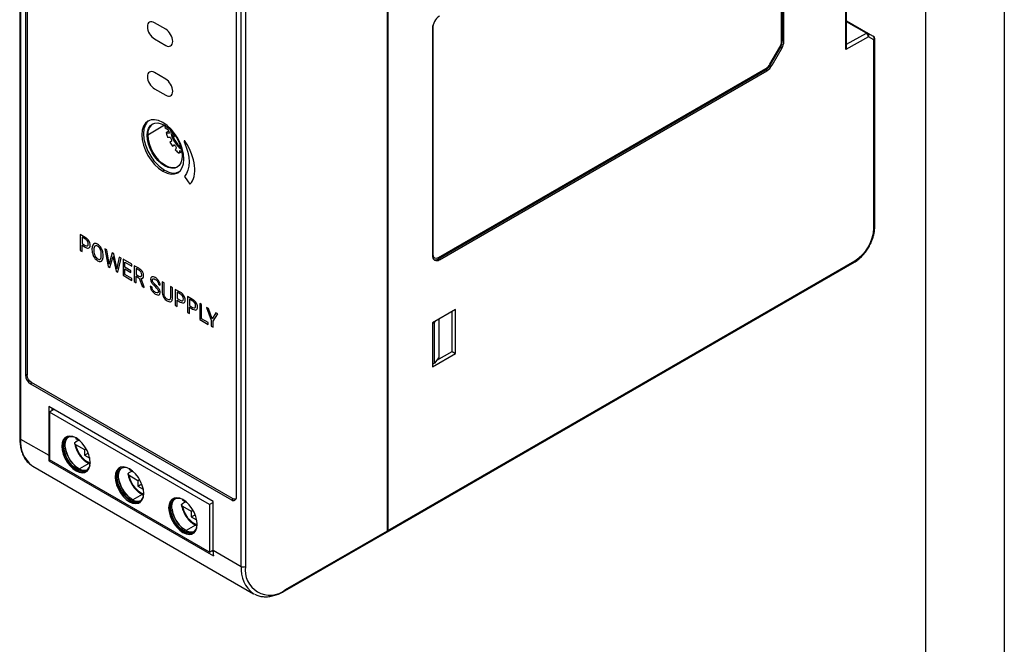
# Model space of a CAD drawing. Header units: millimetres. Extents: x 0 to 349, y 0 to 270.
# Tile 5 of 11: x 250 to 349, y 123 to 186. Entities that reach past the tile are written whole.
import ezdxf

# ---------------------------------------------------------------- set-up
doc = ezdxf.new("R2010")
doc.units = ezdxf.units.MM
doc.header["$LTSCALE"] = 1.25
doc.layers.add('TEXT', color=140, linetype='Continuous', lineweight=25)

msp = doc.modelspace()

# ---------------------------------------------------------------- linework, layer by layer
at = {"color": 7, "linetype": 'Continuous'}
msp.add_line((349.253, 269.878), (349.253, 0.003), dxfattribs=at)
for p, q in [((333.304, 182.77), (333.304, 212.162)), ((333.392, 183.06), (333.392, 212.113)), ((250.202, 207.388), (250.202, 143.698)), ((250.29, 207.266), (250.29, 143.576)), ((287.201, 134.35), (287.201, 207.348)), ((287.236, 207.369), (287.236, 134.37)), ((326.834, 183.574), (326.834, 205.283)), ((326.94, 183.676), (326.94, 205.385)), ((327.082, 183.595), (327.082, 205.303)), ((250.78, 200.206), (250.78, 149.988)), ((250.959, 200.201), (250.959, 149.984)), ((272.493, 130.758), (272.493, 194.448)), ((272.917, 194.448), (272.917, 130.758)), ((272.003, 137.737), (272.003, 187.954)), ((264.888, 184.81), (263.757, 185.463)), ((291.795, 185.273), (291.762, 185.036)), ((333.392, 185.654), (335.524, 184.424)), ((335.377, 184.411), (333.392, 185.557)), ((291.726, 184.893), (291.726, 162.03)), ((291.738, 185.049), (291.762, 185.036)), ((291.762, 185.036), (291.762, 162.173)), ((333.392, 183.305), (335.377, 184.411)), ((335.524, 184.424), (336.07, 184.108)), ((263.757, 183.83), (264.888, 183.177)), ((326.94, 183.676), (327.082, 183.595)), ((335.586, 184.042), (333.304, 182.77)), ((336.133, 183.726), (335.586, 184.042)), ((336.133, 164.802), (336.133, 183.726)), ((336.22, 164.924), (336.22, 183.848)), ((325.668, 181.285), (326.668, 183.017)), ((325.733, 181.247), (326.733, 182.979)), ((326.874, 182.898), (325.874, 181.166)), ((326.874, 182.898), (326.733, 182.979)), ((264.888, 179.794), (263.757, 180.448)), ((292.292, 161.703), (325.233, 180.72)), ((292.327, 161.846), (325.268, 180.862)), ((292.433, 161.621), (325.374, 180.638)), ((325.374, 180.638), (325.233, 180.72)), ((325.733, 181.247), (325.874, 181.166)), ((263.757, 178.814), (264.888, 178.161)), ((264.786, 175.138), (263.087, 174.157)), ((265.178, 174.656), (264.83, 174.857)), ((265.198, 174.537), (264.923, 174.378)), ((264.923, 174.378), (265.228, 174.359)), ((263.016, 174.116), (263.086, 174.158)), ((265.372, 173.903), (265.079, 173.922)), ((265.305, 173.455), (265.511, 173.601)), ((265.696, 174.321), (265.804, 174.009)), ((265.804, 174.009), (265.804, 174.177)), ((265.774, 173.176), (265.574, 173.035)), ((265.574, 173.035), (265.788, 173.158)), ((265.89, 172.651), (265.98, 172.92)), ((266.316, 172.599), (266.227, 172.335)), ((266.227, 172.335), (266.483, 172.483)), ((266.299, 173.279), (266.299, 173.152)), ((266.339, 173.175), (266.299, 173.152)), ((266.299, 173.152), (266.36, 173.116)), ((264.782, 170.623), (264.606, 170.521)), ((256.802, 163.858), (256.288, 164.155)), ((256.288, 164.155), (256.288, 162.546)), ((256.812, 163.679), (256.472, 163.875)), ((256.472, 163.875), (256.472, 163.243)), ((256.288, 162.546), (256.472, 162.44)), ((256.472, 163.243), (256.802, 163.053)), ((256.472, 162.44), (256.472, 163.07)), ((256.472, 163.07), (256.8, 162.88)), ((257.475, 162.715), (257.475, 162.598)), ((257.658, 162.626), (257.658, 162.507)), ((258.952, 162.617), (258.768, 162.723)), ((258.768, 162.723), (259.105, 160.92)), ((259.172, 161.388), (258.952, 162.617)), ((258.413, 162.056), (258.413, 162.176)), ((258.596, 161.966), (258.596, 162.068)), ((259.513, 162.293), (259.238, 161.329)), ((259.272, 160.823), (259.57, 161.824)), ((259.668, 162.203), (259.513, 162.293)), ((259.57, 161.824), (259.592, 161.934)), ((259.592, 161.934), (259.614, 161.798)), ((259.614, 161.798), (259.901, 160.46)), ((259.937, 160.926), (259.668, 162.203)), ((260.221, 161.884), (260.005, 160.908)), ((260.068, 160.364), (260.406, 161.777)), ((260.406, 161.777), (260.221, 161.884)), ((261.485, 161.154), (260.61, 161.66)), ((260.61, 161.66), (260.61, 160.051)), ((287.236, 134.37), (334.223, 161.495)), ((291.726, 162.193), (291.762, 162.173)), ((291.892, 161.827), (291.927, 161.807)), ((292.292, 161.703), (292.433, 161.621)), ((259.105, 160.92), (259.272, 160.823)), ((259.198, 161.161), (259.172, 161.388)), ((259.238, 161.329), (259.198, 161.161)), ((259.975, 160.709), (259.937, 160.926)), ((260.005, 160.908), (259.975, 160.709)), ((260.793, 160.862), (260.793, 161.38)), ((260.793, 161.38), (261.485, 160.981)), ((261.397, 160.514), (260.793, 160.862)), ((260.793, 160.119), (260.793, 160.689)), ((260.793, 160.689), (261.397, 160.34)), ((261.397, 160.34), (261.397, 160.514)), ((261.485, 160.981), (261.485, 161.154)), ((262.184, 160.751), (261.722, 161.017)), ((261.722, 161.017), (261.722, 159.409)), ((262.188, 160.575), (261.907, 160.737)), ((261.907, 160.737), (261.907, 160.126)), ((287.174, 134.233), (334.161, 161.358)), ((259.901, 160.46), (260.068, 160.364)), ((260.61, 160.051), (261.495, 159.54)), ((261.495, 159.714), (260.793, 160.119)), ((261.495, 159.54), (261.495, 159.714)), ((261.907, 160.126), (262.189, 159.964)), ((261.907, 159.302), (261.907, 159.953)), ((261.907, 159.953), (262.234, 159.764)), ((262.234, 159.764), (262.537, 158.939)), ((262.734, 158.838), (262.406, 159.71)), ((261.722, 159.409), (261.907, 159.302)), ((262.537, 158.939), (262.734, 158.825)), ((262.734, 158.825), (262.734, 158.838)), ((263.514, 158.841), (263.33, 158.947)), ((264.154, 159.148), (264.339, 159.042)), ((264.731, 159.28), (264.549, 159.385)), ((264.549, 159.385), (264.549, 158.289)), ((264.731, 158.191), (264.731, 159.28)), ((265.558, 158.803), (265.373, 158.91)), ((265.373, 158.91), (265.373, 157.819)), ((265.558, 157.709), (265.558, 158.803)), ((266.362, 158.339), (265.848, 158.636)), ((265.848, 158.636), (265.848, 157.027)), ((266.372, 158.16), (266.032, 158.356)), ((266.032, 158.356), (266.032, 157.724)), ((266.032, 157.724), (266.362, 157.534)), ((266.032, 156.921), (266.032, 157.551)), ((266.032, 157.551), (266.36, 157.361)), ((267.598, 157.626), (267.084, 157.922)), ((267.084, 157.922), (267.084, 156.314)), ((267.608, 157.446), (267.268, 157.643)), ((267.268, 157.643), (267.268, 157.011)), ((265.052, 157.465), (265.101, 157.439)), ((265.848, 157.027), (266.032, 156.921)), ((267.268, 157.011), (267.598, 156.82)), ((267.268, 156.208), (267.268, 156.837)), ((267.268, 156.837), (267.596, 156.648)), ((268.505, 157.102), (268.32, 157.209)), ((268.32, 157.209), (268.32, 155.6)), ((268.505, 155.667), (268.505, 157.102)), ((269.209, 156.696), (268.998, 156.817)), ((268.998, 156.817), (269.479, 155.531)), ((269.571, 155.679), (269.209, 156.696)), ((294.06, 156.6), (291.726, 155.253)), ((294.06, 152.19), (294.06, 156.6)), ((267.084, 156.314), (267.268, 156.208)), ((268.32, 155.6), (269.165, 155.112)), ((269.165, 155.286), (268.505, 155.667)), ((269.479, 155.531), (269.479, 154.931)), ((269.934, 156.277), (269.571, 155.679)), ((269.663, 155.425), (270.143, 156.157)), ((270.143, 156.157), (269.934, 156.277)), ((292.363, 155.62), (292.363, 151.776)), ((293.706, 152.394), (293.706, 156.395)), ((269.165, 155.112), (269.165, 155.286)), ((269.479, 154.931), (269.663, 154.825)), ((269.663, 154.825), (269.663, 155.425)), ((291.726, 155.183), (291.938, 155.304)), ((291.726, 155.253), (291.726, 150.843)), ((291.938, 155.304), (292.032, 155.429)), ((291.938, 151.2), (291.938, 155.304)), ((291.726, 150.843), (294.06, 152.19)), ((292.363, 151.776), (291.938, 151.2)), ((292.161, 151.503), (293.706, 152.394)), ((293.706, 152.394), (294.06, 152.19)), ((291.938, 151.2), (291.726, 151.076)), ((250.78, 149.988), (250.959, 150.088)), ((251.438, 149.217), (251.28, 149.123)), ((251.28, 149.123), (271.503, 137.448)), ((271.606, 137.574), (251.383, 149.249)), ((269.664, 137.29), (253.118, 146.842)), ((253.118, 146.842), (253.118, 141.943)), ((253.466, 146.446), (253.466, 146.642)), ((253.472, 146.638), (253.472, 146.449)), ((253.632, 146.545), (253.185, 146.278)), ((269.307, 136.971), (253.185, 146.278)), ((253.185, 146.278), (253.185, 141.496)), ((255.846, 143.716), (255.826, 143.639)), ((255.826, 143.639), (256.279, 143.377)), ((250.29, 143.576), (253.118, 141.943)), ((256.139, 143.458), (255.821, 143.274)), ((255.826, 143.027), (256.715, 142.513)), ((253.185, 141.983), (253.118, 141.943)), ((256.715, 142.513), (256.885, 142.611)), ((256.715, 142.513), (256.715, 141.945)), ((256.715, 141.945), (257.1, 142.168)), ((256.715, 141.945), (257.245, 141.639)), ((257.245, 141.639), (257.245, 141.703)), ((251.44, 140.885), (251.533, 140.829)), ((251.533, 140.829), (273.736, 128.011)), ((253.26, 141.453), (253.147, 141.388)), ((253.147, 141.388), (269.693, 131.836)), ((269.307, 132.189), (253.185, 141.496)), ((257.146, 141.109), (256.204, 140.565)), ((255.978, 140.435), (255.872, 140.373)), ((256.12, 140.61), (255.978, 140.528)), ((261.513, 140.356), (261.195, 140.172)), ((261.22, 140.614), (261.2, 140.537)), ((261.2, 140.537), (261.653, 140.275)), ((261.2, 139.924), (262.089, 139.411)), ((262.089, 139.411), (262.259, 139.509)), ((262.089, 139.411), (262.089, 138.843)), ((262.089, 138.843), (262.474, 139.066)), ((262.089, 138.843), (262.619, 138.537)), ((262.52, 138.006), (261.578, 137.462)), ((262.619, 138.537), (262.619, 138.601)), ((261.352, 137.332), (261.246, 137.271)), ((261.494, 137.508), (261.352, 137.426)), ((266.887, 137.253), (266.569, 137.069)), ((266.594, 137.512), (266.574, 137.434)), ((266.574, 137.434), (267.027, 137.172)), ((266.574, 136.822), (267.463, 136.309)), ((269.664, 137.185), (269.307, 136.971)), ((269.307, 136.971), (269.307, 132.189)), ((269.664, 132.391), (269.664, 137.29)), ((271.503, 137.448), (271.673, 137.549)), ((271.906, 137.545), (271.973, 137.583)), ((271.941, 137.556), (271.971, 137.552)), ((267.463, 136.309), (267.633, 136.407)), ((267.463, 136.309), (267.463, 135.741)), ((267.463, 135.741), (267.848, 135.963)), ((267.463, 135.741), (267.993, 135.435)), ((267.894, 134.904), (266.952, 134.36)), ((267.993, 135.435), (267.993, 135.499)), ((266.726, 134.23), (266.62, 134.169)), ((266.868, 134.405), (266.726, 134.324)), ((276.886, 128.293), (287.139, 134.212)), ((276.948, 128.431), (287.201, 134.35)), ((287.148, 134.224), (287.176, 134.238)), ((287.177, 134.234), (287.174, 134.233)), ((269.307, 132.189), (269.664, 132.395)), ((269.666, 132.257), (269.546, 132.326)), ((269.551, 132.329), (269.666, 132.263)), ((269.664, 132.391), (272.493, 130.758)), ((273.803, 127.974), (273.736, 128.011))]:
    msp.add_line(p, q)
at = {"flags": 128}
for points in [[(263.016, 174.116), (263.05, 174.495), (263.151, 174.82), (263.315, 175.079), (263.535, 175.262), (263.803, 175.361), (264.108, 175.373), (264.44, 175.298), (264.785, 175.138), (265.131, 174.899), (265.462, 174.591), (265.768, 174.226), (266.036, 173.817), (266.256, 173.381), (266.42, 172.933), (266.52, 172.492), (266.554, 172.074)], [(266.554, 172.074), (266.52, 171.695), (266.42, 171.37), (266.256, 171.111), (266.036, 170.928), (265.768, 170.829), (265.462, 170.817), (265.131, 170.892), (264.785, 171.052), (264.44, 171.291), (264.108, 171.598), (263.803, 171.964), (263.535, 172.373), (263.315, 172.809), (263.151, 173.257), (263.05, 173.698), (263.016, 174.116)], [(266.056, 170.94), (265.84, 170.868), (265.534, 170.856), (265.201, 170.931), (264.856, 171.092), (264.511, 171.33), (264.179, 171.638), (263.873, 172.004), (263.604, 172.413), (263.384, 172.85), (263.221, 173.298), (263.12, 173.739), (263.086, 174.158)], [(263.087, 174.157), (263.121, 173.739), (263.222, 173.297), (263.385, 172.85), (263.605, 172.413), (263.873, 172.005), (264.179, 171.639), (264.511, 171.331), (264.856, 171.093), (265.201, 170.933), (265.533, 170.858), (265.839, 170.87), (266.071, 170.95)], [(266.771, 169.996), (267.085, 169.557), (267.331, 169.211)], [(255.872, 143.68), (255.554, 143.823), (255.251, 143.875), (254.98, 143.835), (254.753, 143.704), (254.582, 143.489), (254.476, 143.201), (254.44, 142.853), (254.476, 142.465), (254.582, 142.054), (254.753, 141.642), (254.98, 141.249), (255.251, 140.896), (255.554, 140.599), (255.872, 140.373)], [(255.978, 140.435), (255.66, 140.66), (255.357, 140.957), (255.086, 141.311), (254.859, 141.703), (254.688, 142.115), (254.582, 142.526), (254.546, 142.915), (254.582, 143.262), (254.688, 143.55), (254.859, 143.765), (254.914, 143.809)], [(255.978, 140.528), (255.678, 140.741), (255.392, 141.021), (255.136, 141.355), (254.922, 141.725), (254.762, 142.114), (254.662, 142.501), (254.628, 142.868), (254.662, 143.195), (254.762, 143.467), (254.922, 143.67), (255.136, 143.794), (255.392, 143.831), (255.633, 143.795)], [(256.12, 140.61), (255.819, 140.823), (255.534, 141.103), (255.278, 141.436), (255.064, 141.807), (254.903, 142.195), (254.803, 142.583), (254.769, 142.949), (254.803, 143.277), (254.903, 143.549), (255.064, 143.752), (255.097, 143.778)], [(255.872, 140.373), (256.191, 140.231), (256.494, 140.178), (256.765, 140.219), (256.992, 140.35), (257.162, 140.565), (257.268, 140.853), (257.304, 141.2), (257.268, 141.589), (257.162, 141.999), (256.992, 142.411), (256.765, 142.804), (256.494, 143.158), (256.191, 143.455), (255.872, 143.68)], [(255.978, 140.528), (256.279, 140.394), (256.564, 140.345), (256.82, 140.383), (257.034, 140.506), (257.195, 140.709), (257.284, 140.936)], [(256.98, 141.299), (257.178, 141.204), (257.322, 141.159)], [(261.246, 140.578), (260.928, 140.72), (260.625, 140.773), (260.354, 140.733), (260.127, 140.602), (259.956, 140.387), (259.85, 140.098), (259.814, 139.751), (259.85, 139.362), (259.956, 138.952), (260.127, 138.54), (260.354, 138.147), (260.625, 137.793), (260.928, 137.496), (261.246, 137.271)], [(261.352, 137.332), (261.034, 137.558), (260.731, 137.855), (260.46, 138.208), (260.233, 138.601), (260.062, 139.013), (259.956, 139.424), (259.92, 139.812), (259.956, 140.16), (260.062, 140.448), (260.233, 140.663), (260.288, 140.706)], [(261.352, 137.426), (261.052, 137.639), (260.766, 137.919), (260.51, 138.252), (260.296, 138.623), (260.136, 139.011), (260.036, 139.399), (260.002, 139.765), (260.036, 140.093), (260.136, 140.365), (260.296, 140.568), (260.51, 140.691), (260.766, 140.729), (261.007, 140.693)], [(261.494, 137.508), (261.193, 137.72), (260.908, 138), (260.652, 138.334), (260.438, 138.705), (260.277, 139.093), (260.177, 139.48), (260.143, 139.847), (260.177, 140.175), (260.277, 140.446), (260.438, 140.649), (260.471, 140.676)], [(261.246, 137.271), (261.565, 137.128), (261.868, 137.076), (262.139, 137.116), (262.366, 137.247), (262.536, 137.462), (262.642, 137.751), (262.678, 138.098), (262.642, 138.487), (262.536, 138.897), (262.366, 139.309), (262.139, 139.702), (261.868, 140.056), (261.565, 140.353), (261.246, 140.578)], [(261.352, 137.426), (261.653, 137.292), (261.938, 137.242), (262.194, 137.28), (262.408, 137.404), (262.569, 137.607), (262.658, 137.833)], [(262.354, 138.196), (262.552, 138.101), (262.696, 138.057)], [(266.62, 137.476), (266.302, 137.618), (265.999, 137.671), (265.728, 137.63), (265.501, 137.499), (265.33, 137.284), (265.224, 136.996), (265.188, 136.649), (265.224, 136.26), (265.33, 135.849), (265.501, 135.437), (265.728, 135.045), (265.999, 134.691), (266.302, 134.394), (266.62, 134.169)], [(266.726, 134.23), (266.408, 134.455), (266.105, 134.752), (265.834, 135.106), (265.607, 135.499), (265.436, 135.911), (265.33, 136.321), (265.294, 136.71), (265.33, 137.057), (265.436, 137.346), (265.607, 137.561), (265.662, 137.604)], [(266.726, 134.324), (266.426, 134.536), (266.14, 134.816), (265.884, 135.15), (265.67, 135.521), (265.51, 135.909), (265.41, 136.296), (265.376, 136.663), (265.41, 136.991), (265.51, 137.262), (265.67, 137.465), (265.884, 137.589), (266.14, 137.627), (266.381, 137.59)], [(266.868, 134.405), (266.567, 134.618), (266.282, 134.898), (266.026, 135.232), (265.812, 135.602), (265.651, 135.991), (265.551, 136.378), (265.517, 136.745), (265.551, 137.072), (265.651, 137.344), (265.812, 137.547), (265.845, 137.574)], [(266.62, 134.169), (266.939, 134.026), (267.242, 133.974), (267.513, 134.014), (267.74, 134.145), (267.91, 134.36), (268.016, 134.648), (268.052, 134.996), (268.016, 135.384), (267.91, 135.795), (267.74, 136.207), (267.513, 136.599), (267.242, 136.953), (266.939, 137.25), (266.62, 137.476)], [(266.726, 134.324), (267.027, 134.189), (267.312, 134.14), (267.568, 134.178), (267.782, 134.301), (267.943, 134.504), (268.032, 134.731)], [(267.728, 135.094), (267.926, 134.999), (268.07, 134.955)]]:
    msp.add_lwpolyline(points, dxfattribs=at)
for centre, radius, start, end in [((293.261, 184.823), 1.537, 122.60548, 177.39452), ((335.462, 184.288), 0.149, 65.41332, 124.54474), ((335.132, 184.029), 0.454, 1.58347, 57.26691), ((335.36, 184.201), 0.277, 324.81491, 53.64876), ((325.498, 183.726), 1.443, 328.85627, 358.0435), ((325.64, 183.644), 1.443, 328.85627, 358.0435), ((335.92, 183.848), 0.3, 0, 59.99462), ((335.906, 183.885), 0.277, 324.81491, 53.64876), ((336.07, 183.863), 0.151, 294.37466, 354.3052), ((324.47, 181.944), 1.443, 301.95467, 331.14439), ((324.611, 181.862), 1.443, 301.95467, 331.14439), ((264.363, 174.277), 1.283, 129.07332, 185.31995), ((264.356, 174.277), 1.275, 128.05283, 185.41209), ((267.421, 175.158), 2.609, 180.10962, 186.62073), ((268.666, 175.399), 3.879, 195.25371, 202.38516), ((267.651, 174.915), 2.486, 185.97643, 192.91723), ((268.008, 174.871), 2.634, 184.28203, 234.38454), ((267.861, 174.787), 2.348, 186.51567, 232.1509), ((269.053, 175.558), 4.297, 209.2955, 215.95407), ((268.502, 175.164), 3.375, 201.94465, 207.60531), ((268.391, 175.069), 3.23, 215.88012, 221.70903), ((268.394, 174.986), 3.424, 222.99853, 230.74468), ((267.683, 174.304), 2.185, 231.27625, 238.84297), ((331.987, 164.991), 4.149, 302.60548, 357.39452), ((336.07, 164.939), 0.151, 294.37466, 354.3052), ((292.157, 161.96), 0.437, 170.78596, 309.20329), ((291.987, 162.147), 0.538, 257.23996, 304.54255), ((334.081, 161.477), 0.144, 304.05635, 7.25583), ((251.865, 150.038), 1.086, 182.60548, 237.39452), ((250.352, 143.713), 0.151, 185.6948, 245.62534), ((253.353, 143.294), 3.076, 174.751, 231.55783), ((257.965, 143.235), 3.224, 189.20971, 230.78492), ((258.407, 143.501), 2.624, 190.42249, 237.0684), ((258.286, 141.935), 5.168, 179.90765, 186.07048), ((257.13, 141.284), 0.151, 174.38038, 234.29333), ((256.577, 141.259), 1.019, 234.03712, 290.68788), ((256.687, 141.397), 0.97, 234.21934, 288.89686), ((263.781, 140.399), 2.624, 190.42249, 237.0684), ((263.339, 140.133), 3.224, 189.2099, 230.78473), ((262.504, 138.182), 0.151, 174.38038, 234.29333), ((271.698, 137.687), 0.309, 230.79671, 9.21404), ((261.951, 138.157), 1.019, 234.03712, 290.68788), ((262.061, 138.295), 0.97, 234.21934, 288.89686), ((269.155, 137.297), 2.624, 190.42249, 237.0684), ((268.713, 137.03), 3.224, 189.2098, 230.78483), ((267.878, 135.079), 0.151, 174.38038, 234.29333), ((267.325, 135.054), 1.019, 234.03712, 290.68788), ((267.435, 135.193), 0.97, 234.21934, 288.89686), ((287.058, 134.331), 0.144, 304.05635, 7.25583), ((287.084, 134.355), 0.152, 307.44642, 5.46632), ((287.202, 134.434), 0.0721, 268.8559, 298.04024), ((274.832, 132.383), 5.168, 179.90765, 186.07048), ((275.511, 130.469), 3.032, 174.52934, 234.15848), ((272.705, 131.167), 0.461, 242.60967, 297.39033), ((275.374, 130.359), 2.489, 170.78596, 309.20329), ((276.805, 128.412), 0.144, 304.04052, 7.25742)]:
    msp.add_arc(centre, radius, start, end)
for points in [[(263.757, 185.463), (263.367, 185.689), (263.05, 185.506), (263.05, 185.055)], [(263.05, 185.055), (263.05, 184.604), (263.367, 184.055), (263.757, 183.83)], [(265.596, 183.585), (265.596, 184.036), (265.279, 184.585), (264.888, 184.81)], [(264.888, 183.177), (265.279, 182.951), (265.596, 183.134), (265.596, 183.585)], [(326.668, 183.017), (326.775, 183.202), (326.834, 183.4), (326.834, 183.574)], [(325.268, 180.862), (325.419, 180.95), (325.561, 181.1), (325.668, 181.285)], [(263.757, 180.448), (263.367, 180.673), (263.05, 180.49), (263.05, 180.039)], [(263.05, 180.039), (263.05, 179.588), (263.367, 179.04), (263.757, 178.814)], [(265.596, 178.57), (265.596, 179.021), (265.279, 179.569), (264.888, 179.794)], [(264.888, 178.161), (265.279, 177.936), (265.596, 178.119), (265.596, 178.57)], [(266.749, 173.462), (267.403, 172.061), (267.412, 170.662), (266.771, 169.996)], [(267.331, 169.211), (268.13, 170.025), (267.918, 171.923), (266.85, 173.516)], [(257.16, 163.516), (257.074, 163.656), (256.954, 163.77), (256.802, 163.858)], [(257.027, 163.465), (256.975, 163.552), (256.903, 163.624), (256.812, 163.679)], [(257.106, 163.189), (257.106, 163.285), (257.08, 163.377), (257.027, 163.465)], [(257.29, 163.085), (257.29, 163.233), (257.246, 163.377), (257.16, 163.516)], [(256.8, 162.88), (256.957, 162.789), (257.078, 162.762), (257.163, 162.797)], [(256.802, 163.053), (256.9, 162.996), (256.975, 162.979), (257.027, 163.003)], [(257.027, 163.003), (257.08, 163.026), (257.106, 163.088), (257.106, 163.189)], [(257.163, 162.797), (257.247, 162.833), (257.29, 162.928), (257.29, 163.085)], [(257.545, 163.084), (257.499, 162.992), (257.475, 162.869), (257.475, 162.715)], [(257.475, 162.598), (257.477, 162.446), (257.501, 162.299), (257.548, 162.156)], [(257.743, 163.242), (257.658, 163.229), (257.592, 163.176), (257.545, 163.084)], [(257.761, 162.991), (257.694, 162.928), (257.66, 162.806), (257.658, 162.626)], [(257.658, 162.507), (257.658, 162.323), (257.692, 162.158), (257.759, 162.013)], [(258.035, 163.168), (257.925, 163.231), (257.828, 163.256), (257.743, 163.242)], [(258.035, 162.986), (257.919, 163.053), (257.828, 163.055), (257.761, 162.991)], [(258.33, 162.904), (258.245, 163.016), (258.147, 163.104), (258.035, 163.168)], [(258.313, 162.672), (258.247, 162.812), (258.154, 162.917), (258.035, 162.986)], [(258.413, 162.176), (258.413, 162.366), (258.38, 162.532), (258.313, 162.672)], [(258.527, 162.52), (258.481, 162.665), (258.415, 162.793), (258.33, 162.904)], [(258.596, 162.068), (258.596, 162.225), (258.573, 162.376), (258.527, 162.52)], [(257.548, 162.156), (257.595, 162.014), (257.66, 161.887), (257.745, 161.776)], [(257.745, 161.776), (257.83, 161.665), (257.927, 161.578), (258.037, 161.514)], [(257.759, 162.013), (257.826, 161.869), (257.919, 161.762), (258.037, 161.694)], [(258.037, 161.694), (258.156, 161.626), (258.247, 161.623), (258.312, 161.685)], [(258.037, 161.514), (258.149, 161.449), (258.247, 161.424), (258.332, 161.437)], [(258.312, 161.685), (258.378, 161.747), (258.411, 161.871), (258.413, 162.056)], [(258.332, 161.437), (258.416, 161.45), (258.481, 161.502), (258.527, 161.593)], [(258.527, 161.593), (258.573, 161.684), (258.596, 161.809), (258.596, 161.966)], [(291.762, 162.173), (291.762, 161.812), (292.015, 161.666), (292.327, 161.846)], [(262.546, 160.418), (262.461, 160.55), (262.34, 160.661), (262.184, 160.751)], [(262.411, 160.366), (262.359, 160.449), (262.285, 160.518), (262.188, 160.575)], [(262.189, 159.964), (262.281, 159.911), (262.353, 159.896), (262.407, 159.92)], [(262.406, 159.71), (262.49, 159.698), (262.555, 159.717), (262.602, 159.764)], [(262.407, 159.92), (262.461, 159.943), (262.488, 160.001), (262.488, 160.092)], [(262.488, 160.092), (262.488, 160.192), (262.462, 160.283), (262.411, 160.366)], [(262.673, 159.985), (262.673, 160.143), (262.63, 160.287), (262.546, 160.418)], [(262.602, 159.764), (262.649, 159.811), (262.673, 159.885), (262.673, 159.985)], [(263.505, 159.886), (263.417, 159.854), (263.374, 159.774), (263.374, 159.648)], [(263.374, 159.648), (263.374, 159.536), (263.409, 159.421), (263.481, 159.303)], [(263.847, 159.813), (263.707, 159.894), (263.593, 159.918), (263.505, 159.886)], [(263.559, 159.545), (263.559, 159.626), (263.585, 159.676), (263.635, 159.693)], [(263.632, 159.336), (263.583, 159.409), (263.559, 159.479), (263.559, 159.545)], [(263.635, 159.693), (263.686, 159.71), (263.757, 159.692), (263.847, 159.639)], [(264.103, 159.601), (264.028, 159.687), (263.943, 159.758), (263.847, 159.813)], [(263.847, 159.639), (263.945, 159.583), (264.02, 159.511), (264.074, 159.425)], [(264.277, 159.324), (264.236, 159.423), (264.178, 159.515), (264.103, 159.601)], [(263.33, 158.947), (263.33, 158.854), (263.352, 158.757), (263.397, 158.658)], [(263.397, 158.658), (263.442, 158.558), (263.506, 158.463), (263.589, 158.373)], [(263.481, 159.303), (263.553, 159.186), (263.668, 159.055), (263.825, 158.912)], [(263.607, 158.556), (263.545, 158.649), (263.514, 158.743), (263.514, 158.841)], [(263.857, 158.328), (263.753, 158.388), (263.67, 158.464), (263.607, 158.556)], [(263.877, 159.07), (263.762, 159.174), (263.68, 159.263), (263.632, 159.336)], [(263.825, 158.912), (263.951, 158.797), (264.038, 158.705), (264.085, 158.634)], [(264.149, 158.789), (264.084, 158.872), (263.993, 158.965), (263.877, 159.07)], [(264.074, 159.425), (264.128, 159.338), (264.154, 159.246), (264.154, 159.148)], [(264.085, 158.634), (264.133, 158.563), (264.157, 158.489), (264.157, 158.41)], [(264.294, 158.546), (264.263, 158.625), (264.215, 158.705), (264.149, 158.789)], [(264.339, 159.042), (264.339, 159.131), (264.318, 159.225), (264.277, 159.324)], [(264.342, 158.305), (264.342, 158.387), (264.326, 158.467), (264.294, 158.546)], [(263.589, 158.373), (263.672, 158.282), (263.761, 158.21), (263.857, 158.155)], [(264.08, 158.268), (264.028, 158.252), (263.954, 158.272), (263.857, 158.328)], [(263.857, 158.155), (264.004, 158.07), (264.122, 158.041), (264.21, 158.068)], [(264.157, 158.41), (264.157, 158.331), (264.131, 158.284), (264.08, 158.268)], [(264.21, 158.068), (264.298, 158.096), (264.342, 158.175), (264.342, 158.305)], [(264.549, 158.289), (264.551, 158.122), (264.597, 157.965), (264.687, 157.818)], [(264.687, 157.818), (264.778, 157.67), (264.899, 157.553), (265.052, 157.465)], [(264.815, 157.872), (264.759, 157.968), (264.731, 158.075), (264.731, 158.191)], [(265.052, 157.638), (264.949, 157.697), (264.87, 157.775), (264.815, 157.872)], [(265.291, 157.596), (265.235, 157.564), (265.156, 157.578), (265.052, 157.638)], [(265.373, 157.819), (265.373, 157.703), (265.346, 157.629), (265.291, 157.596)], [(265.434, 157.409), (265.516, 157.458), (265.557, 157.558), (265.558, 157.709)], [(266.72, 157.998), (266.634, 158.137), (266.514, 158.251), (266.362, 158.339)], [(266.362, 157.534), (266.46, 157.477), (266.535, 157.46), (266.587, 157.484)], [(266.587, 157.946), (266.535, 158.033), (266.463, 158.105), (266.372, 158.16)], [(266.666, 157.67), (266.666, 157.766), (266.64, 157.858), (266.587, 157.946)], [(266.587, 157.484), (266.64, 157.507), (266.666, 157.569), (266.666, 157.67)], [(266.85, 157.566), (266.85, 157.714), (266.806, 157.858), (266.72, 157.998)], [(266.723, 157.278), (266.807, 157.314), (266.85, 157.41), (266.85, 157.566)], [(267.956, 157.284), (267.87, 157.424), (267.75, 157.538), (267.598, 157.626)], [(265.101, 157.439), (265.241, 157.369), (265.352, 157.359), (265.434, 157.409)], [(266.36, 157.361), (266.517, 157.271), (266.638, 157.243), (266.723, 157.278)], [(267.596, 156.648), (267.753, 156.557), (267.874, 156.529), (267.959, 156.565)], [(267.598, 156.82), (267.696, 156.764), (267.771, 156.747), (267.824, 156.77)], [(267.824, 157.232), (267.771, 157.32), (267.7, 157.391), (267.608, 157.446)], [(267.902, 156.957), (267.902, 157.053), (267.876, 157.144), (267.824, 157.232)], [(267.824, 156.77), (267.876, 156.793), (267.902, 156.856), (267.902, 156.957)], [(268.086, 156.852), (268.086, 157), (268.043, 157.144), (267.956, 157.284)], [(267.959, 156.565), (268.044, 156.6), (268.086, 156.696), (268.086, 156.852)], [(251.383, 149.249), (251.148, 149.384), (250.959, 149.713), (250.959, 149.984)]]:
    msp.add_open_spline(points, degree=3)
for points, knots in [([(333.304, 182.77), (333.332, 182.823), (333.381, 182.917), (333.385, 183.017), (333.387, 183.061)], [0, 0, 0, 0, 0.562853, 1, 1, 1, 1]), ([(264.606, 175.42), (263.434, 176.097), (262.484, 175.548), (262.484, 172.842), (263.434, 171.197), (264.606, 170.521)], [0, 0, 0, 0, 0.5, 0.5, 1, 1, 1, 1]), ([(263.205, 175.6), (263.115, 175.53), (262.905, 175.366), (262.713, 174.917), (262.635, 174.313), (262.711, 173.616), (262.929, 172.895), (263.266, 172.197), (263.702, 171.558), (264.218, 170.999), (264.592, 170.75), (264.782, 170.623)], [0, 0, 0, 0, 0.085742, 0.198944, 0.316052, 0.433161, 0.546363, 0.658026, 0.769689, 0.882891, 1, 1, 1, 1]), ([(264.606, 170.521), (265.777, 169.845), (266.727, 170.393), (266.727, 173.099), (265.777, 174.744), (264.606, 175.42)], [0, 0, 0, 0, 0.5, 0.5, 1, 1, 1, 1]), ([(266.85, 173.516), (266.822, 173.558), (266.782, 173.579), (266.731, 173.551), (266.728, 173.507), (266.749, 173.462)], [0, 0, 0, 0, 0.5, 0.5, 1, 1, 1, 1]), ([(264.782, 170.623), (264.972, 170.531), (265.345, 170.351), (265.83, 170.302), (266.076, 170.401), (266.183, 170.443)], [0, 0, 0, 0, 0.370574, 0.728784, 1, 1, 1, 1]), ([(334.161, 161.358), (334.226, 161.397), (334.412, 161.511), (334.712, 161.748), (335.047, 162.083), (335.354, 162.465), (335.625, 162.883), (335.852, 163.325), (336.031, 163.782), (336.155, 164.24), (336.213, 164.623), (336.218, 164.845), (336.22, 164.924)], [0, 0, 0, 0, 0.058787, 0.169089, 0.279156, 0.388945, 0.498548, 0.608132, 0.717857, 0.827892, 0.938437, 1, 1, 1, 1]), ([(291.726, 162.193), (291.735, 162.099), (291.751, 161.934), (291.854, 161.866), (291.899, 161.837)], [0, 0, 0, 0, 0.5672646, 1, 1, 1, 1]), ([(250.202, 143.698), (250.204, 143.596), (250.209, 143.298), (250.264, 142.833), (250.388, 142.321), (250.573, 141.86), (250.818, 141.459), (251.102, 141.129), (251.327, 140.969), (251.433, 140.894)], [0, 0, 0, 0, 0.083032, 0.240441, 0.397934, 0.554847, 0.710421, 0.86392, 1, 1, 1, 1]), ([(255.731, 143.169), (255.742, 143.104), (255.774, 142.916), (255.874, 142.599), (256.042, 142.233), (256.256, 141.889), (256.509, 141.581), (256.774, 141.332), (256.958, 141.215), (257.042, 141.161)], [0, 0, 0, 0, 0.08397, 0.240874, 0.397252, 0.55348, 0.710128, 0.867749, 1, 1, 1, 1]), ([(255.826, 143.027), (255.813, 143.035), (255.788, 143.051), (255.76, 143.079), (255.742, 143.109), (255.734, 143.14), (255.735, 143.171), (255.745, 143.2), (255.763, 143.228), (255.788, 143.253), (255.81, 143.267), (255.821, 143.274)], [0, 0, 0, 0, 0.120137, 0.237981, 0.353518, 0.466754, 0.57771, 0.686433, 0.792993, 0.89748, 1, 1, 1, 1]), ([(257.042, 141.161), (257.097, 141.129), (257.175, 141.084), (257.255, 141.061), (257.279, 141.055)], [0, 0, 0, 0, 0.701403, 1, 1, 1, 1]), ([(261.105, 140.067), (261.116, 140.001), (261.148, 139.814), (261.248, 139.497), (261.416, 139.131), (261.63, 138.786), (261.883, 138.479), (262.148, 138.23), (262.332, 138.113), (262.416, 138.059)], [0, 0, 0, 0, 0.08397, 0.240874, 0.397252, 0.55348, 0.710128, 0.867749, 1, 1, 1, 1]), ([(261.2, 139.924), (261.187, 139.932), (261.162, 139.949), (261.134, 139.977), (261.116, 140.007), (261.108, 140.038), (261.109, 140.068), (261.119, 140.098), (261.137, 140.126), (261.162, 140.151), (261.184, 140.165), (261.195, 140.172)], [0, 0, 0, 0, 0.120137, 0.237981, 0.353518, 0.466754, 0.57771, 0.686433, 0.792993, 0.89748, 1, 1, 1, 1]), ([(262.416, 138.059), (262.471, 138.027), (262.549, 137.982), (262.629, 137.959), (262.653, 137.952)], [0, 0, 0, 0, 0.701403, 1, 1, 1, 1]), ([(266.479, 136.964), (266.49, 136.899), (266.522, 136.711), (266.622, 136.395), (266.79, 136.028), (267.004, 135.684), (267.257, 135.377), (267.522, 135.128), (267.706, 135.01), (267.79, 134.957)], [0, 0, 0, 0, 0.08397, 0.240874, 0.397252, 0.55348, 0.710128, 0.867749, 1, 1, 1, 1]), ([(266.574, 136.822), (266.561, 136.83), (266.536, 136.846), (266.508, 136.875), (266.49, 136.904), (266.482, 136.935), (266.483, 136.966), (266.493, 136.996), (266.511, 137.023), (266.536, 137.048), (266.558, 137.062), (266.569, 137.069)], [0, 0, 0, 0, 0.120137, 0.237981, 0.353518, 0.466754, 0.57771, 0.686433, 0.792993, 0.89748, 1, 1, 1, 1]), ([(271.981, 137.625), (271.95, 137.587), (271.892, 137.519), (271.753, 137.507), (271.656, 137.552), (271.606, 137.574)], [0, 0, 0, 0, 0.365654, 0.677183, 1, 1, 1, 1]), ([(267.79, 134.957), (267.845, 134.925), (267.923, 134.879), (268.003, 134.857), (268.027, 134.85)], [0, 0, 0, 0, 0.701403, 1, 1, 1, 1]), ([(273.814, 127.979), (273.893, 127.937), (274.096, 127.827), (274.465, 127.734), (274.91, 127.691), (275.381, 127.726), (275.87, 127.837), (276.374, 128.019), (276.714, 128.201), (276.886, 128.293)], [0, 0, 0, 0, 0.092203, 0.239669, 0.387868, 0.537831, 0.68981, 0.843399, 1, 1, 1, 1])]:
    msp.add_open_spline(points, degree=3, knots=knots)
at = {"layer": 'TEXT'}
msp.add_line((341.312, 261.938), (341.312, 7.938), dxfattribs=at)

doc.saveas('drawing.dxf')
